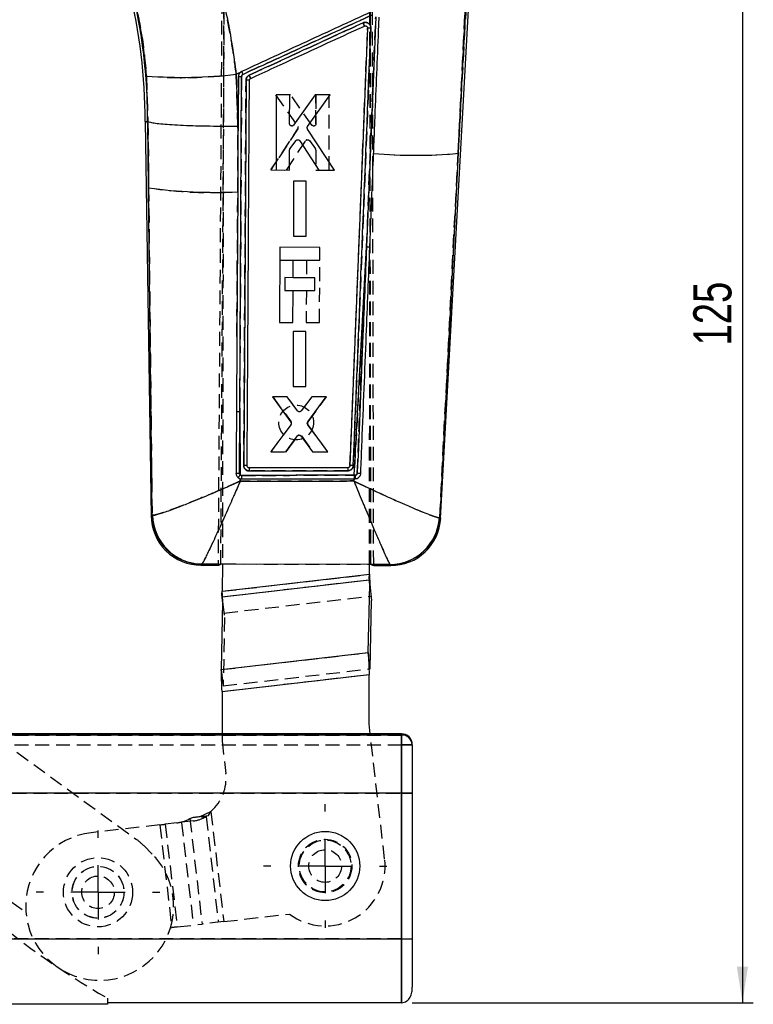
# Model space of a CAD drawing. Extents: x 11 to 368, y 17 to 293.
# Tile 17 of 24: x 167 to 234, y 111 to 201. Entities that reach past the tile are written whole.
import ezdxf

# ---------------------------------------------------------------- set-up
doc = ezdxf.new("R2010")
doc.units = 0
doc.linetypes.add('HIDDEN', pattern=[1.905, 1.27, -0.635])
doc.layers.get('0').update_dxf_attribs({"linetype": 'CONTINUOUS'})
doc.styles.add('SLDTEXTSTYLE0', font='TXT', dxfattribs={"width": 0.75})
doc.dimstyles.new('SLDDIMSTYLE0', dxfattribs={"dimtxt": 3.5, "dimasz": 3.302, "dimexe": 0, "dimexo": 0.0625, "dimgap": 0.875, "dimtad": 1, "dimdec": 0, "dimrnd": 1e-09, "dimzin": 12, "dimtxsty": 'SLDTEXTSTYLE0', "dimsah": 1, "dimcen": 0.09, "dimazin": 3, "dimtfac": 1, "dimtofl": 0, "dimtmove": 0, "dimatfit": 3, "dimtolj": 1, "dimtzin": 12})

# ---------------------------------------------------------------- blocks, each defined once
blk = doc.blocks.new('_D')
at = {"color": 179, "linetype": 'CONTINUOUS'}
for p, q in [((192.462, 236.239), (234.264, 236.239)), ((233.264, 236.239), (233.264, 110.979)), ((202.941, 110.979), (234.264, 110.979))]:
    blk.add_line(p, q, dxfattribs=at)
for points in [[(233.264, 236.239), (232.756, 232.937), (233.772, 232.937)], [(233.264, 110.979), (233.772, 114.281), (232.756, 114.281)]]:
    blk.add_solid(points, dxfattribs=at)
at = {"color": 179, "linetype": 'CONTINUOUS', "insert": (228.752, 171.332, 0.4), "char_height": 3.5, "attachment_point": 1, "rotation": 90, "style": 'SLDTEXTSTYLE0'}
blk.add_mtext('125', dxfattribs=at)
blk = doc.blocks.new('SW_CENTERMARKSYMBOL_0')
at = {"color": 0, "linetype": 'CONTINUOUS'}
for p, q in [((0, 5), (0, 5.675)), ((0, 0), (0, 2.5)), ((-5, 0), (-5.675, 0)), ((0, 0), (-2.5, 0)), ((0, 0), (0, -2.5)), ((0, 0), (2.5, 0)), ((5, 0), (5.675, 0)), ((0, -5), (0, -5.675))]:
    blk.add_line(p, q, dxfattribs=at)
blk = doc.blocks.new('SW_CENTERMARKSYMBOL_1')
at = {"color": 0, "linetype": 'CONTINUOUS'}
for p, q in [((0, 5), (0, 5.675)), ((0, 0), (0, 2.5)), ((-5, 0), (-5.675, 0)), ((0, 0), (-2.5, 0)), ((0, 0), (0, -2.5)), ((0, 0), (2.5, 0)), ((5, 0), (5.675, 0)), ((0, -5), (0, -5.675))]:
    blk.add_line(p, q, dxfattribs=at)

msp = doc.modelspace()

# ---------------------------------------------------------------- linework, layer by layer
at = {"color": 7, "linetype": 'HIDDEN'}
for p, q in [((185.5932, 225.9133), (185.1048, 151.2756)), ((185.3595, 151.2751), (185.8248, 225.98)), ((199.1402, 151.2464), (199.0165, 217.5197)), ((199.395, 151.2459), (199.2515, 216.9812)), ((185.616, 204.5301), (185.4999, 151.2748)), ((198.9999, 151.2467), (199.116, 204.5007)), ((207.9903, 204.4637), (207.1449, 188.9803)), ((207.1449, 188.9803), (207.808, 202.2831)), ((198.7369, 180.3803), (199.5834, 201.5174)), ((198.8602, 200.4823), (198.8375, 200.4768)), ((199.1356, 200.4821), (199.0212, 200.4852)), ((186.7758, 196.2348), (187.1338, 196.3997)), ((186.9201, 191.4721), (186.7758, 196.2348)), ((187.1321, 196.3975), (187.2663, 196.4894)), ((178.53, 196.0797), (178.6669, 191.9081)), ((186.8293, 172.1512), (186.9718, 196.0318)), ((187.2696, 196.048), (187.0893, 165.2414)), ((187.4658, 160.3224), (187.6737, 195.6994)), ((190.3649, 194.3501), (192.4338, 191.4448)), ((191.7698, 194.3473), (190.3649, 194.3501)), ((193.7201, 191.5681), (191.7698, 194.3473)), ((194.0962, 194.3426), (194.0898, 191.6848)), ((194.0898, 191.6848), (194.0962, 194.3426)), ((195.3223, 194.3402), (194.0962, 194.3426)), ((195.306, 187.439), (195.3223, 194.3402)), ((178.7282, 185.814), (178.6352, 191.9079)), ((178.6676, 191.9078), (178.7282, 185.814)), ((186.9326, 189.3757), (186.9201, 191.4721)), ((192.4376, 191.215), (189.9393, 187.4498)), ((189.9393, 187.4498), (192.4376, 191.215)), ((191.3958, 187.4469), (193.1584, 190.1354)), ((193.4942, 190.1437), (194.0455, 189.3841)), ((194.0841, 189.2647), (194.0798, 187.4415)), ((205.4669, 155.5264), (207.1449, 188.9803)), ((189.9393, 187.4498), (191.3958, 187.4469)), ((194.0798, 187.4415), (195.306, 187.439)), ((192.034, 186.4138), (192.022, 181.3786)), ((193.209, 186.4114), (192.034, 186.4138)), ((193.1972, 181.3762), (193.209, 186.4114)), ((178.7282, 185.814), (179.0401, 155.7438)), ((192.022, 181.3786), (193.1972, 181.3762)), ((198.7369, 180.3803), (197.5989, 159.418)), ((190.7676, 179.1728), (191.9933, 179.1701)), ((193.2166, 179.1674), (193.2131, 177.5579)), ((194.4303, 173.4421), (194.4428, 179.1647)), ((191.224, 177.5623), (191.2214, 176.3871)), ((191.99, 177.5606), (191.224, 177.5623)), ((191.2214, 176.3871), (191.9874, 176.3854)), ((193.2105, 176.3828), (193.2041, 173.4448)), ((193.2041, 173.4448), (194.4303, 173.4421)), ((192.0038, 172.6138), (191.9919, 167.5787)), ((193.1789, 172.6114), (192.0038, 172.6138)), ((193.167, 167.5763), (193.1789, 172.6114)), ((191.9919, 167.5787), (193.167, 167.5763)), ((190.1257, 166.6175), (191.8074, 164.3223)), ((191.4541, 166.6148), (190.1257, 166.6175)), ((192.4131, 165.3259), (191.4541, 166.6148)), ((193.7035, 166.6104), (192.739, 165.326)), ((193.3581, 164.2931), (195.0578, 166.6077)), ((195.0578, 166.6077), (193.7035, 166.6104)), ((187.0893, 165.2414), (187.0582, 159.6092)), ((187.1322, 159.4489), (187.0893, 165.2414)), ((191.806, 164.0809), (189.9346, 161.5828)), ((195.1991, 161.5722), (193.3587, 164.0519)), ((191.3656, 161.5799), (192.4276, 163.0262)), ((192.7564, 163.0261), (193.8196, 161.575)), ((189.9346, 161.5828), (191.3656, 161.5799)), ((193.8196, 161.575), (195.1991, 161.5722)), ((197.5989, 159.418), (197.6952, 159.4184)), ((187.1366, 158.8751), (187.1349, 159.0978)), ((197.5812, 159.0971), (197.5699, 158.8905)), ((197.7006, 159.0973), (197.6003, 159.0972)), ((179.0877, 155.7387), (179.0401, 155.7438)), ((205.4669, 155.5264), (205.4331, 155.5243)), ((205.5464, 155.4486), (205.4669, 155.5264)), ((183.5908, 151.2523), (183.6114, 151.2665)), ((183.6114, 151.2665), (185.3463, 151.2623)), ((185.4999, 151.2748), (198.9999, 151.2467)), ((199.1574, 151.2289), (200.8883, 151.2248)), ((200.8883, 151.2248), (200.9026, 151.2138)), ((185.4944, 148.7605), (198.9979, 150.323)), ((198.9979, 150.323), (199.0134, 149.941)), ((185.4752, 148.2549), (198.9787, 149.8174)), ((185.5367, 147.7232), (185.4944, 148.7605)), ((185.5367, 147.7232), (185.51, 148.3785)), ((185.6476, 146.7649), (199.1511, 148.3274)), ((185.524, 147.8336), (185.6964, 146.3435)), ((185.6964, 146.3435), (185.5702, 140.0777)), ((185.3978, 141.5678), (198.9012, 143.1302)), ((185.3978, 141.5678), (185.5702, 140.0777)), ((185.4744, 139.5633), (198.9778, 141.1258)), ((185.5702, 140.0777), (199.0737, 141.6402)), ((185.4659, 135.6757), (185.4645, 135.023)), ((200.4047, 124.1683), (199.0732, 135.6757)), ((201.9412, 134.6757), (201.9412, 135.6757)), ((151.1684, 135.5636), (201.9412, 135.5636)), ((165.0942, 135.1044), (177.6164, 125.9696)), ((185.4645, 135.023), (185.8093, 132.0428)), ((201.9412, 135.5636), (201.9412, 130.2361)), ((151.1684, 134.6757), (201.9412, 134.6757)), ((202.9412, 134.6757), (201.9412, 134.6757)), ((201.9412, 134.6757), (201.9412, 110.9786)), ((201.9412, 134.6757), (202.9412, 134.6757)), ((131.9412, 130.2361), (201.9412, 130.2361)), ((202.9412, 130.2361), (201.9412, 130.2361)), ((201.9412, 130.2361), (201.9412, 116.8361)), ((183.4622, 128.0779), (184.4492, 128.5549)), ((184.2335, 128.1672), (184.4492, 128.5549)), ((184.4492, 128.5549), (185.6207, 118.4309)), ((181.326, 127.4974), (180.2534, 127.3733)), ((182.8161, 127.6698), (181.326, 127.4974)), ((181.7435, 127.5457), (182.8354, 118.1087)), ((182.5123, 127.8944), (182.7567, 127.9963)), ((182.5123, 127.8944), (182.639, 127.9091)), ((182.5123, 127.8944), (183.6339, 118.2011)), ((183.4622, 128.0779), (184.2335, 128.1672)), ((183.5968, 128.0199), (184.0024, 128.0668)), ((184.0024, 128.0668), (185.124, 118.3735)), ((179.7567, 127.3158), (173.4481, 126.5858)), ((179.7567, 127.3158), (180.8487, 117.8788)), ((180.2534, 127.3733), (181.3454, 117.9362)), ((158.3757, 125.8945), (167.4575, 119.2694)), ((178.309, 125.3737), (179.0597, 124.615)), ((185.6207, 118.4309), (191.651, 119.1287)), ((180.7327, 117.8653), (180.8487, 117.8788)), ((181.3454, 117.9362), (183.6339, 118.2011)), ((201.9412, 116.8361), (131.9412, 116.8361)), ((201.9412, 116.8361), (201.9412, 110.9786)), ((201.9412, 116.8361), (202.9412, 116.8361)), ((174.9412, 111.3992), (174.9412, 110.9786))]:
    msp.add_line(p, q, dxfattribs=at)
at = {"color": 7, "linetype": 'CONTINUOUS'}
for p, q in [((205.5464, 155.4486), (208.2218, 204.4531)), ((207.1449, 188.9803), (207.9903, 204.4637)), ((207.808, 202.2831), (207.1449, 188.9803)), ((199.5834, 201.5174), (198.7369, 180.3803)), ((198.8375, 200.4773), (197.2205, 160.306)), ((187.1338, 196.3997), (186.7758, 196.2348)), ((186.7758, 196.2348), (186.9201, 191.4721)), ((178.6669, 191.9081), (178.53, 196.0797)), ((186.9718, 196.0318), (186.9326, 189.3757)), ((187.0893, 165.2414), (187.2696, 196.048)), ((187.6737, 195.6994), (187.4658, 160.3224)), ((190.4543, 194.3508), (190.4405, 187.4497)), ((191.6805, 194.3479), (190.4543, 194.3508)), ((191.6752, 191.69), (191.6805, 194.3479)), ((194.0068, 194.3424), (192.0444, 191.5717)), ((193.3302, 191.4428), (195.4117, 194.3391)), ((195.4117, 194.3391), (194.0068, 194.3424)), ((178.4034, 191.9063), (178.957, 155.6659)), ((178.4043, 191.9063), (178.6352, 191.9079)), ((178.6352, 191.9079), (178.6669, 191.9081)), ((178.6352, 191.9079), (178.7282, 185.814)), ((178.6676, 191.9078), (178.6669, 191.9081)), ((178.7282, 185.814), (178.6676, 191.9078)), ((186.9201, 191.4721), (186.9326, 189.3757)), ((195.8073, 187.437), (193.3254, 191.2131)), ((191.7095, 189.3892), (192.2641, 190.1464)), ((192.5999, 190.1366), (194.3508, 187.4404)), ((186.9326, 189.3757), (186.9093, 185.4455)), ((191.6668, 187.4468), (191.6704, 189.2699)), ((207.1449, 188.9803), (205.4669, 155.5264)), ((190.4405, 187.4497), (191.6668, 187.4468)), ((194.3508, 187.4404), (195.8073, 187.437)), ((192.033, 186.414), (192.0229, 181.3788)), ((193.2081, 186.4112), (192.033, 186.414)), ((193.1981, 181.376), (193.2081, 186.4112)), ((179.0401, 155.7438), (178.7282, 185.814)), ((186.9093, 185.4455), (186.8293, 172.1512)), ((192.0229, 181.3788), (193.1981, 181.376)), ((190.7702, 180.3479), (190.7552, 173.4501)), ((194.4454, 180.3399), (190.7702, 180.3479)), ((194.4428, 179.1647), (194.4454, 180.3399)), ((197.5989, 159.418), (198.7369, 180.3803)), ((191.9904, 177.5606), (191.9939, 179.1701)), ((191.9939, 179.1701), (194.4428, 179.1647)), ((193.9794, 177.5563), (191.9904, 177.5606)), ((193.9769, 176.3811), (193.9794, 177.5563)), ((191.9814, 173.4475), (191.9878, 176.3854)), ((191.9878, 176.3854), (193.9769, 176.3811)), ((190.7552, 173.4501), (191.9814, 173.4475)), ((186.8293, 172.1512), (186.787, 165.2251)), ((192.0029, 172.614), (191.9929, 167.5789)), ((193.178, 172.6112), (192.0029, 172.614)), ((193.168, 167.5761), (193.178, 172.6112)), ((191.9929, 167.5789), (193.168, 167.5761)), ((191.4522, 166.6153), (190.0979, 166.6185)), ((190.0979, 166.6185), (191.7875, 164.2965)), ((192.4111, 165.3267), (191.4522, 166.6153)), ((193.7016, 166.6099), (192.737, 165.3252)), ((193.3383, 164.319), (195.03, 166.6068)), ((195.03, 166.6068), (193.7016, 166.6099)), ((187.0582, 159.6092), (187.0893, 165.2414)), ((187.0893, 165.2414), (187.1322, 159.4489)), ((191.7859, 164.0553), (189.9346, 161.5837)), ((195.1991, 161.5713), (193.3386, 164.0776)), ((191.3141, 161.5805), (192.3836, 163.0269)), ((192.7125, 163.0255), (193.7681, 161.5747)), ((189.9346, 161.5837), (191.3141, 161.5805)), ((193.7681, 161.5747), (195.1991, 161.5713)), ((187.7727, 160.2806), (187.7716, 160.3026)), ((197.0177, 160.1109), (187.9754, 160.0976)), ((197.6957, 159.4184), (197.5989, 159.418)), ((187.1349, 159.0978), (187.1366, 158.8751)), ((187.1349, 159.0978), (187.2606, 159.082)), ((197.5699, 158.8905), (197.5812, 159.0971)), ((197.5812, 159.0971), (197.6003, 159.0972)), ((197.6003, 159.0972), (197.7006, 159.0973)), ((179.0401, 155.7438), (179.0877, 155.7387)), ((205.4331, 155.5243), (205.4669, 155.5264)), ((183.514, 151.1682), (185.1041, 151.1647)), ((183.6114, 151.2665), (183.5908, 151.2523)), ((185.1047, 151.2629), (183.6114, 151.2665)), ((185.1041, 151.1691), (185.1041, 151.1647)), ((185.1048, 151.2756), (185.1047, 151.2629)), ((185.1048, 151.2756), (199.395, 151.2459)), ((185.3463, 151.2623), (185.3595, 151.2751)), ((185.3595, 151.2751), (185.4999, 151.2748)), ((185.4999, 151.2748), (185.4944, 148.7605)), ((198.9979, 150.323), (198.9999, 151.2467)), ((198.9999, 151.2467), (199.1402, 151.2464)), ((199.1402, 151.2464), (199.1574, 151.2289)), ((199.395, 151.2284), (199.395, 151.2459)), ((200.8883, 151.2248), (199.395, 151.2284)), ((199.3952, 151.1335), (199.3952, 151.136)), ((199.3952, 151.1335), (200.9757, 151.1301)), ((200.9026, 151.2138), (200.8883, 151.2248)), ((185.4944, 148.7605), (198.9979, 150.323)), ((198.9979, 150.323), (198.9509, 150.057)), ((198.9979, 150.323), (199.0402, 149.2857)), ((185.4752, 148.2549), (198.9787, 149.8174)), ((198.9012, 143.1302), (199.0274, 149.3961)), ((199.0274, 149.3961), (198.9787, 149.8174)), ((199.0134, 149.941), (199.0402, 149.2857)), ((199.0274, 149.3961), (199.1998, 147.906)), ((185.4475, 148.4945), (185.4944, 148.7605)), ((185.51, 148.3785), (185.4944, 148.7605)), ((185.524, 147.8336), (185.3978, 141.5678)), ((185.524, 147.8336), (185.4752, 148.2549)), ((199.0737, 141.6402), (199.1998, 147.906)), ((185.3978, 141.5678), (198.9012, 143.1302)), ((199.0737, 141.6402), (198.9012, 143.1302)), ((185.4744, 139.5633), (198.9778, 141.1258)), ((198.9679, 136.5855), (198.9778, 141.1258)), ((185.4744, 139.5633), (185.4659, 135.6757)), ((199.0732, 135.6757), (198.9679, 136.5855)), ((201.9412, 135.6757), (151.1684, 135.6757)), ((201.9412, 135.5636), (151.1684, 135.5636)), ((201.9412, 130.2361), (201.9412, 135.5636)), ((202.9412, 134.6757), (202.9412, 130.2361)), ((201.9412, 130.2361), (131.9412, 130.2361)), ((201.9412, 116.8361), (201.9412, 130.2361)), ((201.9412, 130.2361), (202.9412, 130.2361)), ((202.9412, 130.2361), (202.9412, 116.8361)), ((131.9412, 116.8361), (201.9412, 116.8361)), ((201.9412, 110.9786), (201.9412, 116.8361)), ((201.9412, 116.8361), (202.9412, 116.8361)), ((202.9412, 116.8361), (202.9412, 112.3965)), ((174.9412, 110.8361), (131.9412, 110.8361)), ((174.9412, 110.9786), (174.9412, 110.8361)), ((201.9412, 110.9786), (174.9412, 110.9786))]:
    msp.add_line(p, q, dxfattribs=at)
at = {"color": 8, "linetype": 'CONTINUOUS'}
for p, q in [((205.4669, 155.5264), (205.5464, 155.4486)), ((201.9412, 135.5636), (201.9412, 135.6757))]:
    msp.add_line(p, q, dxfattribs=at)
at = {"color": 7, "linetype": 'CONTINUOUS', "flags": 128}
for points in [[(186.787, 165.2251), (186.7834, 164.6352), (186.7684, 162.2038), (186.7523, 159.5928)], [(198.9509, 150.057), (198.9546, 150.0258), (198.9581, 149.9948), (198.9617, 149.9642), (198.9652, 149.934), (198.9686, 149.9042), (198.972, 149.8748), (198.9754, 149.8459), (198.9787, 149.8174)], [(185.4752, 148.2549), (185.4719, 148.2834), (185.4686, 148.3123), (185.4652, 148.3417), (185.4617, 148.3715), (185.4582, 148.4017), (185.4547, 148.4323), (185.4511, 148.4633), (185.4475, 148.4945)]]:
    msp.add_lwpolyline(points, dxfattribs=at)
at = {"color": 8, "linetype": 'CONTINUOUS', "flags": 128}
for points in [[(178.957, 155.6659), (178.9662, 155.6746), (179.0401, 155.7438)], [(183.5908, 151.2523), (183.5225, 151.1775), (183.514, 151.1682)], [(200.9757, 151.1301), (200.9676, 151.1394), (200.9026, 151.2138)]]:
    msp.add_lwpolyline(points, dxfattribs=at)
at = {"color": 7, "linetype": 'HIDDEN', "flags": 128}
for points in [[(179.0401, 155.7438), (178.9662, 155.6746), (178.957, 155.6659)], [(183.514, 151.1682), (183.5225, 151.1775), (183.5908, 151.2523)], [(200.9026, 151.2138), (200.9676, 151.1394), (200.9757, 151.1301)], [(182.7567, 127.9963), (182.842, 128.0061), (182.9282, 128.0161), (183.0153, 128.0262), (183.1033, 128.0364), (183.192, 128.0466), (183.2814, 128.057), (183.3715, 128.0674), (183.4622, 128.0779)], [(179.7567, 127.3158), (179.8217, 127.3233), (179.8864, 127.3308), (179.9505, 127.3382), (180.0138, 127.3456), (180.076, 127.3528), (180.1369, 127.3598), (180.1961, 127.3666), (180.2534, 127.3733)], [(181.3454, 117.9362), (181.288, 117.9296), (181.2288, 117.9228), (181.168, 117.9157), (181.1058, 117.9085), (181.0425, 117.9012), (180.9783, 117.8938), (180.9136, 117.8863), (180.8487, 117.8788)], [(185.6207, 118.4309), (185.3608, 118.4009), (185.102, 118.3709), (184.8455, 118.3412), (184.5923, 118.3119), (184.3434, 118.2832), (184.1001, 118.255), (183.8633, 118.2276), (183.6339, 118.2011)]]:
    msp.add_lwpolyline(points, dxfattribs=at)
at = {"color": 7, "linetype": 'HIDDEN'}
for centre, radius in [((192.2782, 164.2655), 1.6), ((194.9412, 123.5361), 2.45), ((194.9412, 123.5361), 2.3813), ((194.9412, 123.5361), 2.375), ((194.9412, 123.5361), 1.5), ((174.0803, 121.1223), 3.175), ((174.0803, 121.1223), 2.3812), ((174.0803, 121.1223), 2.375), ((174.0803, 121.1223), 1.5)]:
    msp.add_circle(centre, radius, dxfattribs=at)
at = {"color": 7, "linetype": 'CONTINUOUS'}
msp.add_circle((194.9412, 123.5361), 3.175, dxfattribs=at)
for centre, radius, start, end in [((127.9197, 192.0144), 50.4838, 359.877946, 13.875062), ((127.9197, 192.0144), 50.7155, 359.879651, 13.875062), ((181.8333, 239.736), 43.7811, 265.672887, 276.482044), ((187.7419, 194.3173), 1.3837, 79.888757, 92.823474), ((171.616, 188.5043), 18.0546, 24.052943, 25.078843), ((203.1797, 232.0584), 43.2603, 264.975933, 275.259154), ((184.8112, 229.86), 44.4641, 262.136941, 272.704595), ((198.7487, 178.8289), 1.5514, 79.001068, 90.436162), ((187.0077, 163.941), 1.3029, 86.410314, 99.754323), ((205.0406, 159.9053), 17.0662, 179.354304, 180.315391), ((218.5329, 160.0263), 21.5154, 179.774467, 180.54025), ((188.8291, 157.9985), 2.2323, 139.477362, 147.642887), ((209.1903, 159.2363), 21.9303, 179.561139, 180.403095), ((225.3718, 159.3811), 27.773, 179.923793, 180.585753), ((203.7735, 159.3494), 6.0782, 179.350138, 182.377041), ((183.5239, 155.7357), 4.5675, 180.296782, 270.411069), ((183.6153, 155.8282), 4.576, 181.0566, 269.69354), ((183.6699, 155.8498), 4.5836, 181.388031, 269.268808), ((200.8598, 155.8067), 4.582, 270.35632, 356.466535), ((200.8988, 155.7895), 4.5757, 270.047271, 356.702865), ((200.9857, 155.6976), 4.5675, 269.297582, 357.414236), ((201.9412, 134.6757), 1, 0, 90), ((201.9941, 134.6161), 0.949, 3.599673, 93.195525)]:
    msp.add_arc(centre, radius, start, end, dxfattribs=at)
at = {"color": 7, "linetype": 'HIDDEN'}
for centre, radius, start, end in [((127.9197, 192.0144), 50.7155, 359.879651, 13.875062), ((181.95, 233.532), 37.6081, 264.782446, 277.372485), ((187.7412, 194.3071), 1.3939, 79.934919, 92.774578), ((171.1245, 188.319), 18.5789, 23.956927, 24.953878), ((192.2639, 191.3271), 0.2068, 327.18275, 34.713525), ((193.3298, 190.0214), 0.2058, 107.270837, 146.361659), ((193.8817, 189.2652), 0.2024, 359.861735, 35.970259), ((203.1797, 232.0584), 43.2603, 264.975933, 275.259154), ((184.527, 223.5524), 38.1813, 261.264353, 273.577183), ((198.7487, 178.8289), 1.5514, 79.001068, 90.436162), ((187.0077, 163.941), 1.3029, 86.410314, 99.754323), ((191.6433, 164.2025), 0.2031, 323.21794, 36.138463), ((193.5223, 164.1729), 0.2035, 143.791101, 216.496397), ((192.5926, 162.9034), 0.2057, 100.669345, 143.365148), ((203.5254, 159.7983), 15.5529, 178.897452, 179.952093), ((216.8854, 159.9221), 19.8686, 179.455474, 180.284739), ((188.8291, 157.9985), 2.2323, 139.477362, 147.642887), ((211.0601, 159.3613), 23.8011, 179.896571, 180.672362), ((225.3718, 159.3811), 27.773, 179.923793, 180.585753), ((203.854, 159.3606), 6.1591, 179.463093, 182.450246), ((183.6153, 155.8282), 4.576, 181.0566, 269.69354), ((183.6699, 155.8498), 4.5836, 181.388031, 269.268808), ((200.8598, 155.8067), 4.582, 270.35632, 356.466535), ((200.8988, 155.7895), 4.5757, 270.047271, 356.702865), ((201.9941, 134.6161), 0.949, 3.599673, 93.195525), ((181.8358, 131.5831), 4, 310.795234, 6.600388), ((180.9694, 130.5338), 3.0572, 276.699054, 300.310425), ((182.4594, 130.7062), 3.0573, 276.699126, 300.310353), ((174.2292, 119.8356), 6.7953, 96.600388, 343.145768), ((174.2571, 121.3647), 5.7, 44.695462, 53.889694), ((174.2292, 119.8356), 6.7953, 343.145768, 44.695462), ((194.9412, 123.5361), 5.5, 233.25863, 6.600388), ((212.2369, 176.4686), 75, 228.801561, 240.180033)]:
    msp.add_arc(centre, radius, start, end, dxfattribs=at)
at = {"color": 7, "linetype": 'CONTINUOUS'}
for centre, major_axis, start_param, end_param in [((185.5019, 212.064), (0.3992, 60.8993), 3.1419085, 3.1986739), ((199.263, 212.034), (-0.1336, 60.9004), 3.0854573, 3.1412768)]:
    msp.add_ellipse(centre, major_axis=major_axis, ratio=0.0699281, start_param=start_param, end_param=end_param, dxfattribs=at)
for points, knots in [([(184.7251, 206.4929), (184.9457, 205.66), (185.3871, 203.9941), (185.9413, 201.4391), (186.4189, 198.8512), (186.6568, 197.1069), (186.7758, 196.2348)], [0, 0, 0, 0, 0.2480993, 0.4962017, 0.7480985, 1, 1, 1, 1]), ([(178.53, 196.0797), (178.4096, 197.3428), (178.1664, 199.8947), (177.6031, 202.378), (177.3186, 203.6321)], [0, 0, 0, 0, 0.4949649, 1, 1, 1, 1]), ([(199.1746, 201.9698), (197.1899, 201.0564), (193.2205, 199.2295), (189.2511, 197.4028), (187.2663, 196.4894)], [0, 0, 0, 0, 0.5000002, 1, 1, 1, 1]), ([(187.3885, 196.2319), (189.353, 197.1357), (193.3217, 198.9615), (197.2904, 200.7874), (199.2945, 201.7095)], [0, 0, 0, 0, 0.4950143, 1, 1, 1, 1]), ([(198.417, 200.964), (196.6758, 200.1629), (193.1929, 198.5605), (189.7101, 196.9582), (187.9685, 196.157)], [0, 0, 0, 0, 0.4999623, 1, 1, 1, 1]), ([(199.1356, 200.4821), (199.1356, 200.483), (199.1377, 200.5407), (199.1215, 200.657), (199.0444, 200.8067), (198.9436, 200.9052), (198.8237, 200.9759), (198.6824, 201.0155), (198.532, 201.008), (198.4478, 200.9758), (198.417, 200.964)], [0, 0, 0, 0, 0.0024626, 0.1685097, 0.3345444, 0.4845966, 0.5724829, 0.738421, 0.9043495, 1, 1, 1, 1]), ([(198.417, 200.964), (198.4219, 200.9533), (198.4337, 200.9274), (198.4593, 200.8708), (198.4924, 200.7976), (198.5241, 200.7271), (198.5442, 200.6822), (198.5476, 200.674), (198.5491, 200.6704)], [0, 0, 0, 0, 0.0737183, 0.1792998, 0.3941157, 0.6089048, 0.8237058, 1, 1, 1, 1]), ([(199.3912, 188.9644), (199.3975, 189.1214), (199.4364, 190.0885), (199.5805, 193.6759), (199.7417, 197.6938), (199.8703, 200.9017), (199.8939, 201.4891)], [0, 0, 0, 0, 0.0375993, 0.2316504, 0.8592937, 1, 1, 1, 1]), ([(188.1029, 195.863), (188.2662, 195.9381), (189.1672, 196.3527), (192.6493, 197.9552), (195.968, 199.4825), (198.5491, 200.6704)], [0, 0, 0, 0, 0.0469036, 0.2587395, 1, 1, 1, 1]), ([(197.5236, 160.3101), (197.7928, 166.9998), (198.3317, 180.3902), (198.8675, 193.7812), (199.1356, 200.4821)], [0, 0, 0, 0, 0.4995936, 1, 1, 1, 1]), ([(198.5491, 200.6704), (198.5696, 200.6774), (198.6132, 200.6922), (198.6837, 200.6859), (198.7483, 200.6571), (198.7997, 200.6102), (198.818, 200.569), (198.827, 200.5489)], [0, 0, 0, 0, 0.1894751, 0.4026069, 0.6048304, 0.8072103, 1, 1, 1, 1]), ([(198.827, 200.5489), (198.8274, 200.5475), (198.835, 200.5245), (198.8363, 200.5002), (198.8375, 200.4773)], [0, 0, 0, 0, 0.060905, 1, 1, 1, 1]), ([(199.1356, 200.4821), (199.0964, 200.4833), (199.018, 200.4858), (198.9197, 200.4857), (198.8511, 200.4829), (198.842, 200.4789), (198.8375, 200.4768)], [0, 0, 0, 0, 0.2499944, 0.4999982, 0.7500005, 1, 1, 1, 1]), ([(187.1338, 196.3997), (187.1, 196.3619), (187.0278, 196.2813), (186.9794, 196.1479), (186.9737, 196.0613), (186.9718, 196.0318)], [0, 0, 0, 0, 0.36737139, 0.78412597, 1, 1, 1, 1]), ([(187.2663, 196.4894), (187.2208, 196.4636), (187.1739, 196.4371), (187.1349, 196.4007), (187.1338, 196.3997)], [0, 0, 0, 0, 0.9724886, 1, 1, 1, 1]), ([(187.2663, 196.4894), (187.2679, 196.4864), (187.2711, 196.4805), (187.2937, 196.4331), (187.3266, 196.3633), (187.3559, 196.3008), (187.3766, 196.2564), (187.3833, 196.242), (187.3881, 196.2318)], [0, 0, 0, 0, 0.22382191, 0.44764755, 0.67147424, 0.89529621, 0.92555985, 1, 1, 1, 1]), ([(187.2696, 196.048), (187.271, 196.0643), (187.2743, 196.1038), (187.3016, 196.1618), (187.3433, 196.2073), (187.3761, 196.2252), (187.3885, 196.2319)], [0, 0, 0, 0, 0.2129383, 0.5149754, 0.8170091, 1, 1, 1, 1]), ([(186.9718, 196.0326), (186.9752, 196.0347), (186.982, 196.0387), (187.0346, 196.0437), (187.1119, 196.0471), (187.1842, 196.0482), (187.2375, 196.0482), (187.2576, 196.0481), (187.2696, 196.048)], [0, 0, 0, 0, 0.2178528, 0.4357082, 0.6535633, 0.8714199, 0.9234695, 1, 1, 1, 1]), ([(187.9685, 196.157), (187.9457, 196.1451), (187.8722, 196.107), (187.7698, 196.0081), (187.6889, 195.8594), (187.6786, 195.7509), (187.6737, 195.6994)], [0, 0, 0, 0, 0.13463817, 0.43255745, 0.73058909, 1, 1, 1, 1]), ([(187.7716, 160.3026), (187.7725, 160.4344), (187.7783, 161.3767), (187.8041, 165.5611), (187.8756, 177.2216), (187.9398, 188.0716), (187.9848, 195.6796)], [0, 0, 0, 0, 0.0111742, 0.0799075, 0.3548404, 1, 1, 1, 1]), ([(187.9848, 195.6796), (187.987, 195.7018), (187.9917, 195.7474), (188.0268, 195.808), (188.0679, 195.8452), (188.0956, 195.8592), (188.1029, 195.863)], [0, 0, 0, 0, 0.28945899, 0.59478352, 0.89281569, 1, 1, 1, 1]), ([(178.6676, 191.9078), (178.7304, 191.8805), (178.856, 191.8257), (179.3268, 191.7478), (179.996, 191.6761), (180.8577, 191.6123), (181.8891, 191.5588), (183.0561, 191.5166), (184.3302, 191.4874), (185.5848, 191.4727), (186.4572, 191.4708), (186.8723, 191.4719), (186.9201, 191.4721)], [0, 0, 0, 0, 0.112227, 0.2244541, 0.3366811, 0.448908, 0.5611371, 0.6733664, 0.7855994, 0.8978326, 0.9882279, 1, 1, 1, 1]), ([(191.8281, 191.4926), (191.8065, 191.5005), (191.7633, 191.5162), (191.7134, 191.5653), (191.681, 191.6251), (191.6771, 191.669), (191.6752, 191.69)], [0, 0, 0, 0, 0.2550346, 0.5100387, 0.7655838, 1, 1, 1, 1]), ([(192.0444, 191.5717), (192.0294, 191.5544), (191.9992, 191.5197), (191.9356, 191.4906), (191.8762, 191.4831), (191.841, 191.4901), (191.8281, 191.4926)], [0, 0, 0, 0, 0.2798527, 0.5597205, 0.8390093, 1, 1, 1, 1]), ([(193.3254, 191.2131), (193.3147, 191.2339), (193.2935, 191.2757), (193.2905, 191.347), (193.3057, 191.4039), (193.3241, 191.4332), (193.3302, 191.4428)], [0, 0, 0, 0, 0.2866817, 0.5733624, 0.8599835, 1, 1, 1, 1]), ([(192.2641, 190.1464), (192.2803, 190.1636), (192.3125, 190.1982), (192.379, 190.2258), (192.4405, 190.2314), (192.4766, 190.2228), (192.49, 190.2196)], [0, 0, 0, 0, 0.2790866, 0.5582067, 0.8367634, 1, 1, 1, 1]), ([(192.49, 190.2196), (192.5117, 190.2107), (192.5555, 190.1925), (192.585, 190.1554), (192.5999, 190.1366)], [0, 0, 0, 0, 0.4946127, 1, 1, 1, 1]), ([(191.6704, 189.2699), (191.6724, 189.2929), (191.6763, 189.3358), (191.699, 189.3722), (191.7095, 189.3892)], [0, 0, 0, 0, 0.5355272, 1, 1, 1, 1]), ([(199.0447, 180.3518), (199.0528, 180.5521), (199.0935, 181.5624), (199.1974, 184.144), (199.3048, 186.8147), (199.3796, 188.6752), (199.3912, 188.9644)], [0, 0, 0, 0, 0.0697465, 0.351936, 0.8992645, 1, 1, 1, 1]), ([(198.7369, 180.3803), (198.6272, 177.6799), (198.3459, 170.7575), (198.0636, 163.8354), (197.8913, 159.6135)], [0, 0, 0, 0, 0.3900924, 1, 1, 1, 1]), ([(198.2066, 159.5842), (198.2133, 159.7494), (198.2527, 160.7247), (198.4232, 164.9402), (198.6961, 171.6975), (198.9357, 177.6449), (199.0447, 180.3518)], [0, 0, 0, 0, 0.0238652, 0.1408872, 0.6089754, 1, 1, 1, 1]), ([(192.5478, 165.2469), (192.5252, 165.2523), (192.4801, 165.263), (192.4356, 165.2967), (192.4161, 165.3206), (192.4111, 165.3267)], [0, 0, 0, 0, 0.4268048, 0.8536181, 1, 1, 1, 1]), ([(192.737, 165.3252), (192.7209, 165.3084), (192.6887, 165.2746), (192.6209, 165.2456), (192.5727, 165.2465), (192.5478, 165.2469)], [0, 0, 0, 0, 0.32621489, 0.6524508, 1, 1, 1, 1]), ([(191.7875, 164.2965), (191.7992, 164.2766), (191.8225, 164.2369), (191.8295, 164.1671), (191.8168, 164.104), (191.7952, 164.07), (191.7859, 164.0553)], [0, 0, 0, 0, 0.2661584, 0.5323016, 0.7985634, 1, 1, 1, 1]), ([(193.3386, 164.0776), (193.3268, 164.0973), (193.3032, 164.1368), (193.2954, 164.2064), (193.3075, 164.2697), (193.329, 164.3041), (193.3383, 164.319)], [0, 0, 0, 0, 0.2653561, 0.5307058, 0.7961586, 1, 1, 1, 1]), ([(192.3836, 163.0269), (192.3996, 163.0441), (192.4316, 163.0785), (192.4976, 163.1061), (192.5509, 163.1108), (192.5799, 163.1064), (192.5858, 163.1055)], [0, 0, 0, 0, 0.3068986, 0.6138099, 0.9204136, 1, 1, 1, 1]), ([(192.5858, 163.1055), (192.6081, 163.0989), (192.6526, 163.0857), (192.6925, 163.0514), (192.7095, 163.0294), (192.7125, 163.0255)], [0, 0, 0, 0, 0.452122, 0.9042431, 1, 1, 1, 1]), ([(187.7716, 160.3026), (187.7669, 160.305), (187.7575, 160.3098), (187.6871, 160.3162), (187.5859, 160.3209), (187.5058, 160.3219), (187.4658, 160.3224)], [0, 0, 0, 0, 0.2469271, 0.497949, 0.7489738, 1, 1, 1, 1]), ([(187.4658, 160.3224), (187.4688, 160.2795), (187.4758, 160.1795), (187.5433, 160.0332), (187.6619, 159.9073), (187.8125, 159.8262), (187.9222, 159.8162), (187.9746, 159.8113)], [0, 0, 0, 0, 0.16107241, 0.37533512, 0.5895323, 0.80367702, 1, 1, 1, 1]), ([(187.9754, 160.0976), (187.9524, 160.1), (187.9063, 160.1048), (187.845, 160.1404), (187.7989, 160.1926), (187.778, 160.2431), (187.7738, 160.2732), (187.7727, 160.2806)], [0, 0, 0, 0, 0.2312717, 0.4625608, 0.6936238, 0.9242736, 1, 1, 1, 1]), ([(197.2205, 160.306), (197.2173, 160.2832), (197.2109, 160.2377), (197.1732, 160.1783), (197.1196, 160.1344), (197.0643, 160.1137), (197.0296, 160.1116), (197.0177, 160.1109)], [0, 0, 0, 0, 0.2210769, 0.4421588, 0.6634288, 0.8850211, 1, 1, 1, 1]), ([(197.0185, 159.8234), (197.0702, 159.8283), (197.1789, 159.8387), (197.3286, 159.9194), (197.4471, 160.0453), (197.5105, 160.184), (197.52, 160.2754), (197.5236, 160.3101)], [0, 0, 0, 0, 0.2003681, 0.4217081, 0.6430769, 0.8645076, 1, 1, 1, 1]), ([(197.5236, 160.3101), (197.4839, 160.3114), (197.4045, 160.3142), (197.3045, 160.3144), (197.2344, 160.3118), (197.2252, 160.3078), (197.2205, 160.3058)], [0, 0, 0, 0, 0.2499981, 0.4999969, 0.7500012, 1, 1, 1, 1]), ([(186.7523, 159.5928), (186.756, 159.5947), (186.7637, 159.5987), (186.8149, 159.6038), (186.8911, 159.6075), (186.9768, 159.6093), (187.0339, 159.6093), (187.0582, 159.6092)], [0, 0, 0, 0, 0.2013899, 0.4189202, 0.6364494, 0.8452189, 1, 1, 1, 1]), ([(186.7523, 159.5928), (186.759, 159.5295), (186.7717, 159.409), (186.8534, 159.2742), (186.9196, 159.2146), (186.9434, 159.1932)], [0, 0, 0, 0, 0.4152333, 0.7891987, 1, 1, 1, 1]), ([(186.9434, 159.1932), (186.9857, 159.1644), (187.0455, 159.1237), (187.1146, 159.1037), (187.1349, 159.0978)], [0, 0, 0, 0, 0.7060439, 1, 1, 1, 1]), ([(187.1322, 159.4489), (187.1163, 159.465), (187.0844, 159.4974), (187.0615, 159.5558), (187.0591, 159.5939), (187.0582, 159.6092)], [0, 0, 0, 0, 0.3709757, 0.7459489, 1, 1, 1, 1]), ([(187.2607, 159.4043), (187.2373, 159.4062), (187.1906, 159.4102), (187.1516, 159.436), (187.1322, 159.4489)], [0, 0, 0, 0, 0.50226981, 1, 1, 1, 1]), ([(197.5989, 159.418), (197.3959, 159.4177), (196.3809, 159.4164), (192.9348, 159.4118), (189.6918, 159.4075), (187.2607, 159.4043)], [0, 0, 0, 0, 0.05890729, 0.2945369, 1, 1, 1, 1]), ([(187.9746, 159.8114), (188.1776, 159.8116), (189.1926, 159.813), (192.2072, 159.817), (195.0189, 159.8207), (197.0185, 159.8234)], [0, 0, 0, 0, 0.0673376, 0.3366882, 1, 1, 1, 1]), ([(197.8914, 159.6135), (197.8902, 159.6017), (197.887, 159.5673), (197.8651, 159.5132), (197.8208, 159.4612), (197.762, 159.4256), (197.7177, 159.4208), (197.6957, 159.4184)], [0, 0, 0, 0, 0.1170787, 0.3412766, 0.5636748, 0.7836491, 1, 1, 1, 1]), ([(197.7006, 159.0973), (197.7607, 159.1038), (197.8869, 159.1174), (198.0462, 159.22), (198.1567, 159.3641), (198.1996, 159.4919), (198.2053, 159.5664), (198.2066, 159.5842)], [0, 0, 0, 0, 0.233021, 0.4882857, 0.7093406, 0.9303506, 1, 1, 1, 1]), ([(197.8913, 159.6135), (197.9118, 159.6126), (197.9527, 159.6109), (198.0122, 159.6075), (198.0672, 159.6036), (198.1156, 159.5995), (198.1554, 159.5952), (198.1849, 159.5909), (198.2017, 159.5872), (198.2052, 159.5851), (198.2066, 159.5842)], [0, 0, 0, 0, 0.1300832, 0.2601628, 0.3902461, 0.52032596, 0.65040302, 0.78048588, 0.91056456, 1, 1, 1, 1]), ([(179.0877, 155.7387), (179.1492, 155.7428), (179.2723, 155.7508), (179.6417, 155.8498), (180.1234, 156.0044), (180.7833, 156.2372), (181.6722, 156.5732), (182.9888, 157.0967), (184.3726, 157.6727), (185.501, 158.1574), (186.1101, 158.4225), (186.4623, 158.5768), (186.7373, 158.6981), (186.8998, 158.77), (186.9961, 158.8127), (187.0532, 158.8381), (187.0871, 158.8531), (187.1061, 158.8616), (187.1156, 158.8658), (187.1245, 158.8698), (187.131, 158.8726), (187.1366, 158.8751)], [0, 0, 0, 0, 0.0927116, 0.1854362, 0.2719193, 0.3584175, 0.4797986, 0.6012333, 0.7821095, 0.8737667, 0.9076496, 0.9454253, 0.9676587, 0.9808157, 0.9886163, 0.9932443, 0.9959906, 0.9976206, 0.9982777, 0.998509, 1, 1, 1, 1]), ([(187.1366, 158.8751), (187.1342, 158.8695), (187.1313, 158.863), (187.1274, 158.854), (187.1233, 158.8445), (187.115, 158.8255), (187.1003, 158.7916), (187.0754, 158.7344), (187.0334, 158.638), (186.9625, 158.4755), (186.8425, 158.2008), (186.6889, 157.8501), (186.4231, 157.2455), (185.9306, 156.1322), (185.3259, 154.786), (184.7497, 153.5307), (184.3601, 152.7013), (184.0701, 152.1027), (183.8579, 151.6817), (183.6945, 151.379), (183.6391, 151.304), (183.6114, 151.2665)], [0, 0, 0, 0, 0.0014913, 0.0017224, 0.00238, 0.0040103, 0.0067568, 0.011385, 0.0191861, 0.0323433, 0.0545765, 0.0923508, 0.126247, 0.2179084, 0.3987666, 0.5202012, 0.6415822, 0.7280807, 0.814564, 0.9072886, 1, 1, 1, 1]), ([(187.1366, 158.8751), (188.8569, 158.8781), (192.3347, 158.884), (195.8124, 158.8883), (197.5699, 158.8905)], [0, 0, 0, 0, 0.4946648, 1, 1, 1, 1]), ([(187.2606, 159.082), (187.4429, 159.0823), (188.4372, 159.0837), (191.8774, 159.0888), (195.1353, 159.0935), (197.5812, 159.0971)], [0, 0, 0, 0, 0.0529959, 0.2890259, 1, 1, 1, 1]), ([(197.5699, 158.8905), (197.5754, 158.8879), (197.5819, 158.8848), (197.5925, 158.8797), (197.6047, 158.8739), (197.6281, 158.8627), (197.6676, 158.8439), (197.7339, 158.8123), (197.8453, 158.7592), (198.0326, 158.6702), (198.3489, 158.5204), (198.8889, 158.2662), (199.8461, 157.82), (201.0563, 157.2671), (202.3236, 156.7048), (203.3305, 156.2734), (204.1229, 155.9498), (204.6937, 155.7313), (205.0992, 155.5934), (205.3319, 155.5305), (205.4053, 155.526), (205.4331, 155.5243)], [0, 0, 0, 0, 0.0014899, 0.0017408, 0.0028456, 0.0047766, 0.0080178, 0.0134595, 0.0225978, 0.037958, 0.0638408, 0.1077711, 0.1839428, 0.3255817, 0.4500052, 0.5743782, 0.6747847, 0.7751647, 0.8613565, 0.9475374, 1, 1, 1, 1]), ([(197.5699, 158.8905), (197.5722, 158.8848), (197.575, 158.8782), (197.5795, 158.8674), (197.5846, 158.8548), (197.5945, 158.831), (197.6113, 158.7906), (197.6394, 158.7228), (197.6866, 158.609), (197.7659, 158.4178), (197.8999, 158.0955), (198.1285, 157.5466), (198.5336, 156.5782), (199.0454, 155.3646), (199.5809, 154.1101), (200.0058, 153.1283), (200.3397, 152.3709), (200.5798, 151.8396), (200.7498, 151.4788), (200.8468, 151.2875), (200.8769, 151.242), (200.8883, 151.2248)], [0, 0, 0, 0, 0.0014899, 0.0017409, 0.002847, 0.0047788, 0.008021, 0.0134643, 0.0226047, 0.0379678, 0.063854, 0.1077881, 0.1839616, 0.3255819, 0.4500057, 0.5743789, 0.6747858, 0.7751663, 0.8613577, 0.9475382, 1, 1, 1, 1]), ([(198.9012, 143.1302), (198.912, 142.8137), (198.9334, 142.1806), (198.963, 141.4774), (198.9778, 141.1258)], [0, 0, 0, 0, 0.5000002, 1, 1, 1, 1]), ([(185.4744, 139.5633), (185.4596, 139.9149), (185.43, 140.6181), (185.4085, 141.2512), (185.3978, 141.5678)], [0, 0, 0, 0, 0.5000002, 1, 1, 1, 1]), ([(201.9412, 110.9786), (202.1275, 110.9786), (202.3024, 111.0464), (202.572, 111.2439), (202.671, 111.371), (202.8172, 111.6408), (202.866, 111.7872), (202.9278, 112.0862), (202.9412, 112.2403), (202.9412, 112.3965)], [0, 0, 0, 0, 0.25, 0.25, 0.5, 0.5, 0.75, 0.75, 1, 1, 1, 1])]:
    msp.add_open_spline(points, degree=3, knots=knots, dxfattribs=at)
at = {"color": 7, "linetype": 'HIDDEN'}
for points, knots in [([(186.7758, 196.2348), (186.6588, 197.0939), (186.4247, 198.812), (185.9517, 201.3873), (185.3968, 203.9559), (184.949, 205.6472), (184.7251, 206.4929)], [0, 0, 0, 0, 0.248127, 0.4962498, 0.7481265, 1, 1, 1, 1]), ([(177.3186, 203.6321), (177.5978, 202.4037), (178.1622, 199.921), (178.4065, 197.3689), (178.53, 196.0797)], [0, 0, 0, 0, 0.4948358, 1, 1, 1, 1]), ([(199.2945, 201.7095), (197.2904, 200.7874), (193.3217, 198.9615), (189.353, 197.1357), (187.3885, 196.2319)], [0, 0, 0, 0, 0.5049857, 1, 1, 1, 1]), ([(187.9691, 196.1572), (189.7105, 196.9584), (193.1931, 198.5606), (196.6758, 200.1629), (198.417, 200.964)], [0, 0, 0, 0, 0.5000106, 1, 1, 1, 1]), ([(198.417, 200.964), (198.4277, 200.9685), (198.4908, 200.9954), (198.6173, 201.0186), (198.7839, 200.9937), (198.9027, 200.9331), (199.004, 200.8496), (199.0875, 200.7384), (199.1337, 200.5987), (199.1351, 200.5119), (199.1356, 200.4821)], [0, 0, 0, 0, 0.033717, 0.1996238, 0.3655974, 0.5156342, 0.5814009, 0.7474434, 0.9134759, 1, 1, 1, 1]), ([(198.5491, 200.6704), (198.5476, 200.674), (198.5442, 200.6822), (198.5241, 200.7271), (198.4924, 200.7976), (198.4593, 200.8708), (198.4337, 200.9274), (198.4219, 200.9533), (198.417, 200.964)], [0, 0, 0, 0, 0.1762942, 0.3910952, 0.6058843, 0.8207002, 0.9262817, 1, 1, 1, 1]), ([(197.2205, 160.306), (197.4906, 166.9956), (198.0312, 180.3856), (198.5686, 193.7761), (198.8375, 200.4768)], [0, 0, 0, 0, 0.4995956, 1, 1, 1, 1]), ([(199.1356, 200.4821), (198.8675, 193.7812), (198.3317, 180.3902), (197.7928, 166.9998), (197.5236, 160.3101)], [0, 0, 0, 0, 0.5004064, 1, 1, 1, 1]), ([(187.3885, 196.2319), (187.3692, 196.2206), (187.3297, 196.1973), (187.2967, 196.1509), (187.2749, 196.1008), (187.2717, 196.0694), (187.2696, 196.048)], [0, 0, 0, 0, 0.28955696, 0.5918413, 0.72159701, 1, 1, 1, 1]), ([(187.6737, 195.6994), (187.675, 195.7251), (187.6793, 195.8076), (187.727, 195.9416), (187.8291, 196.0769), (187.9239, 196.1313), (187.9691, 196.1572)], [0, 0, 0, 0, 0.1348211, 0.432357, 0.7298116, 1, 1, 1, 1]), ([(194.0898, 191.6848), (194.0875, 191.6618), (194.0828, 191.6158), (194.0472, 191.5552), (193.9971, 191.5093), (193.9557, 191.4949), (193.9361, 191.488)], [0, 0, 0, 0, 0.2565417, 0.5131146, 0.7691152, 1, 1, 1, 1]), ([(193.9361, 191.488), (193.9134, 191.4846), (193.8682, 191.4777), (193.801, 191.4967), (193.7508, 191.5294), (193.7284, 191.5576), (193.7201, 191.5681)], [0, 0, 0, 0, 0.27870792, 0.55739997, 0.83644277, 1, 1, 1, 1]), ([(193.2687, 190.218), (193.2918, 190.2224), (193.3381, 190.2312), (193.4078, 190.2143), (193.4609, 190.1826), (193.4851, 190.1543), (193.4942, 190.1437)], [0, 0, 0, 0, 0.2780212, 0.556024, 0.8343491, 1, 1, 1, 1]), ([(197.8913, 159.6135), (198.0015, 162.3138), (198.2839, 169.2359), (198.5653, 176.1583), (198.7369, 180.3803)], [0, 0, 0, 0, 0.3900923, 1, 1, 1, 1]), ([(187.9726, 159.8114), (187.9208, 159.8163), (187.8119, 159.8266), (187.6619, 159.9073), (187.5433, 160.0332), (187.4758, 160.1795), (187.4688, 160.2795), (187.4658, 160.3224)], [0, 0, 0, 0, 0.1942798, 0.4089689, 0.6237106, 0.8385181, 1, 1, 1, 1]), ([(197.5236, 160.3101), (197.52, 160.2754), (197.5105, 160.184), (197.4471, 160.0453), (197.3286, 159.9194), (197.1785, 159.8384), (197.0692, 159.8282), (197.0171, 159.8234)], [0, 0, 0, 0, 0.1352426, 0.356265, 0.5772256, 0.7981575, 1, 1, 1, 1]), ([(187.0582, 159.6092), (187.0591, 159.5939), (187.0615, 159.5558), (187.0844, 159.4974), (187.1163, 159.465), (187.1322, 159.4489)], [0, 0, 0, 0, 0.2540511, 0.6290243, 1, 1, 1, 1]), ([(187.1322, 159.4489), (187.1515, 159.4361), (187.19, 159.4105), (187.236, 159.4064), (187.259, 159.4043)], [0, 0, 0, 0, 0.5004605, 1, 1, 1, 1]), ([(187.259, 159.4043), (187.462, 159.4045), (188.477, 159.4059), (191.9236, 159.4104), (195.1673, 159.4148), (197.5989, 159.418)], [0, 0, 0, 0, 0.0588977, 0.2944884, 1, 1, 1, 1]), ([(197.0171, 159.8234), (196.8141, 159.8231), (195.7991, 159.8218), (192.7842, 159.8177), (189.9724, 159.814), (187.9726, 159.8114)], [0, 0, 0, 0, 0.0673331, 0.3366657, 1, 1, 1, 1]), ([(197.6952, 159.4183), (197.7069, 159.4191), (197.7406, 159.4211), (197.7943, 159.4422), (197.8458, 159.4863), (197.882, 159.5456), (197.8882, 159.5908), (197.8914, 159.6135)], [0, 0, 0, 0, 0.1150367, 0.3330159, 0.5530843, 0.7757359, 1, 1, 1, 1]), ([(197.8914, 159.6138), (197.9118, 159.6129), (197.9527, 159.6111), (198.0122, 159.6076), (198.0672, 159.6038), (198.1156, 159.5996), (198.1554, 159.5953), (198.1849, 159.591), (198.2017, 159.5874), (198.2052, 159.5853), (198.2066, 159.5845)], [0, 0, 0, 0, 0.1300804, 0.2601652, 0.3902445, 0.5203206, 0.6504017, 0.7804829, 0.9105652, 1, 1, 1, 1]), ([(187.1366, 158.8751), (187.131, 158.8726), (187.1245, 158.8698), (187.1156, 158.8658), (187.1061, 158.8616), (187.0871, 158.8531), (187.0532, 158.8381), (186.9961, 158.8127), (186.8998, 158.77), (186.7373, 158.6981), (186.4623, 158.5768), (186.1101, 158.4225), (185.501, 158.1574), (184.3726, 157.6727), (182.9888, 157.0967), (181.6722, 156.5732), (180.7833, 156.2372), (180.1234, 156.0044), (179.6417, 155.8498), (179.2723, 155.7508), (179.1492, 155.7428), (179.0877, 155.7387)], [0, 0, 0, 0, 0.001491, 0.0017223, 0.0023794, 0.0040094, 0.0067557, 0.0113837, 0.0191843, 0.0323413, 0.0545747, 0.0923504, 0.1262333, 0.2178905, 0.3987667, 0.5202014, 0.6415825, 0.7280807, 0.8145638, 0.9072884, 1, 1, 1, 1]), ([(187.1366, 158.8751), (187.1342, 158.8695), (187.1313, 158.863), (187.1274, 158.854), (187.1233, 158.8445), (187.115, 158.8255), (187.1003, 158.7916), (187.0754, 158.7344), (187.0334, 158.638), (186.9625, 158.4755), (186.8425, 158.2008), (186.6889, 157.8501), (186.4231, 157.2455), (185.9306, 156.1322), (185.3259, 154.786), (184.7497, 153.5307), (184.3601, 152.7013), (184.0701, 152.1027), (183.8579, 151.6817), (183.6945, 151.379), (183.6391, 151.304), (183.6114, 151.2665)], [0, 0, 0, 0, 0.0014913, 0.0017224, 0.00238, 0.0040103, 0.0067568, 0.011385, 0.0191861, 0.0323433, 0.0545765, 0.0923508, 0.126247, 0.2179084, 0.3987666, 0.5202012, 0.6415822, 0.7280807, 0.814564, 0.9072886, 1, 1, 1, 1]), ([(197.5699, 158.8905), (195.8124, 158.8883), (192.3347, 158.884), (188.8569, 158.8781), (187.1366, 158.8751)], [0, 0, 0, 0, 0.5053352, 1, 1, 1, 1]), ([(197.5699, 158.8905), (197.5722, 158.8848), (197.575, 158.8782), (197.5795, 158.8674), (197.5846, 158.8548), (197.5945, 158.831), (197.6113, 158.7906), (197.6394, 158.7228), (197.6866, 158.609), (197.7659, 158.4178), (197.8999, 158.0955), (198.1285, 157.5466), (198.5336, 156.5782), (199.0454, 155.3646), (199.5809, 154.1101), (200.0058, 153.1283), (200.3397, 152.3709), (200.5798, 151.8396), (200.7498, 151.4788), (200.8468, 151.2875), (200.8769, 151.242), (200.8883, 151.2248)], [0, 0, 0, 0, 0.0014899, 0.0017409, 0.002847, 0.0047788, 0.008021, 0.0134643, 0.0226047, 0.0379678, 0.063854, 0.1077881, 0.1839616, 0.3255819, 0.4500057, 0.5743789, 0.6747858, 0.7751663, 0.8613577, 0.9475382, 1, 1, 1, 1]), ([(197.5699, 158.8905), (197.5754, 158.8879), (197.5819, 158.8848), (197.5925, 158.8797), (197.6047, 158.8739), (197.6281, 158.8627), (197.6676, 158.8439), (197.7339, 158.8123), (197.8453, 158.7592), (198.0326, 158.6702), (198.3489, 158.5204), (198.8889, 158.2662), (199.8461, 157.82), (201.0563, 157.2671), (202.3236, 156.7048), (203.3305, 156.2734), (204.1229, 155.9498), (204.6937, 155.7313), (205.0992, 155.5934), (205.3319, 155.5305), (205.4053, 155.526), (205.4331, 155.5243)], [0, 0, 0, 0, 0.0014899, 0.0017408, 0.0028456, 0.0047766, 0.0080178, 0.0134595, 0.0225978, 0.037958, 0.0638408, 0.1077711, 0.1839428, 0.3255817, 0.4500052, 0.5743782, 0.6747847, 0.7751647, 0.8613565, 0.9475374, 1, 1, 1, 1])]:
    msp.add_open_spline(points, degree=3, knots=knots, dxfattribs=at)

# ---------------------------------------------------------------- block references
at = {"color": 179, "linetype": 'CONTINUOUS'}
for name, p in [('SW_CENTERMARKSYMBOL_0', (194.9412, 123.5361)), ('SW_CENTERMARKSYMBOL_1', (174.0803, 121.1223))]:
    msp.add_blockref(name, p, dxfattribs=at)

# ---------------------------------------------------------------- dimensions: what is measured, and where the dimension line sits
dim = msp.add_linear_dim(base=(233.2636, 110.9786), p1=(191.462, 236.239), p2=(201.9412, 110.9786), angle=90, dimstyle='SLDDIMSTYLE0', dxfattribs=at)
dim.commit()
dim.dimension.update_dxf_attribs({"geometry": '_D', "text_midpoint": (233.2636, 176.6334), "dimtype": 160})

doc.saveas('drawing.dxf')
